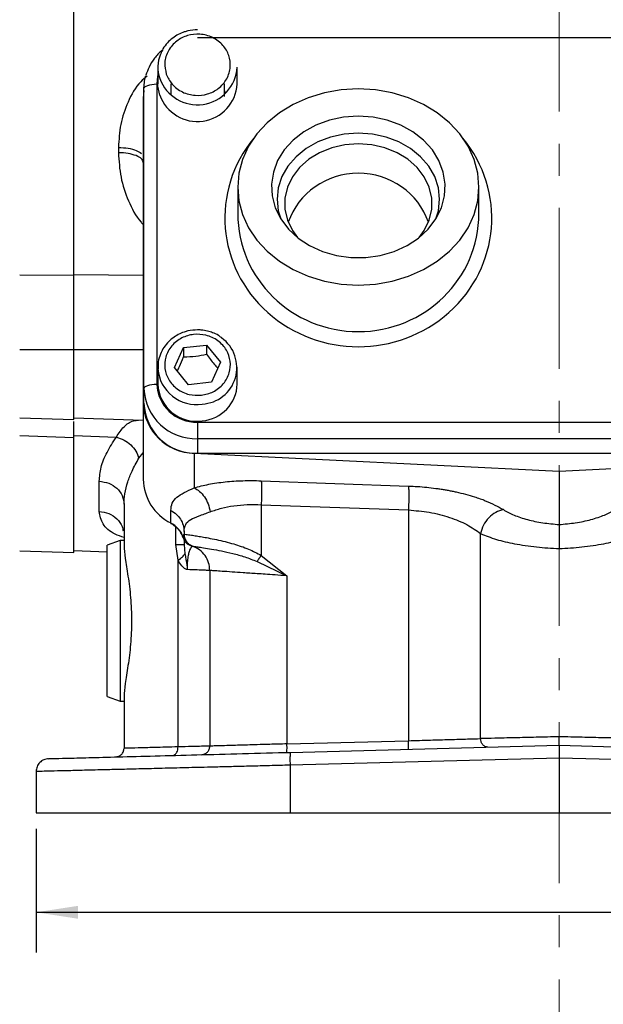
# Model space of a CAD drawing. Header units: inches. Extents: x 0.1 to 16.9, y 0.1 to 10.9.
# Tile 3 of 12: x 2.3 to 4.1, y 3.8 to 6.9. Entities that reach past the tile are written whole.
import ezdxf

# ---------------------------------------------------------------- set-up
doc = ezdxf.new("R2010")
doc.units = ezdxf.units.IN
doc.header["$MEASUREMENT"] = 0
doc.linetypes.add('CENTERX2', pattern=[0.8, 0.5, -0.1, 0.1, -0.1])
doc.layers.add('DIMENSION', color=7, linetype='Continuous')
doc.styles.add('SLDTEXTSTYLE0', font='TXT', dxfattribs={"width": 0.75})
doc.dimstyles.new('SLDDIMSTYLE0', dxfattribs={"dimtxt": 0.125, "dimasz": 0.13, "dimexe": 0, "dimexo": 0.0625, "dimgap": 0.03125, "dimtad": 0, "dimtih": 1, "dimtoh": 1, "dimdec": 1, "dimlfac": 1.5, "dimrnd": 1e-09, "dimzin": 12, "dimdsep": 46, "dimtxsty": 'SLDTEXTSTYLE0', "dimsah": 1, "dimcen": 0.09, "dimadec": 0, "dimazin": 3, "dimtfac": 1, "dimtdec": 1, "dimtofl": 0, "dimtmove": 0, "dimatfit": 3, "dimfxl": 0, "dimfrac": 2, "dimtolj": 1, "dimtzin": 12, "dimarcsym": 0})

# ---------------------------------------------------------------- blocks, each defined once
blk = doc.blocks.new('_D_4')
at = {"layer": 'DIMENSION'}
for p, q in [((2.3442, 4.3329), (2.3442, 3.9481)), ((5.5975, 4.3329), (5.5975, 3.9481)), ((4.6293, 4.2531), (4.5912, 4.2531)), ((4.5912, 4.2531), (4.5912, 4.0547)), ((4.9064, 4.2531), (4.9445, 4.2531)), ((4.9445, 4.2531), (4.9445, 4.0547)), ((2.3442, 4.0731), (4.4816, 4.0731)), ((4.5912, 4.0547), (4.6293, 4.0547)), ((4.9445, 4.0547), (4.9064, 4.0547)), ((5.5975, 4.0731), (5.0541, 4.0731))]:
    blk.add_line(p, q, dxfattribs=at)
for points in [[(2.3442, 4.0731), (2.4742, 4.0531), (2.4742, 4.0931)], [(5.5975, 4.0731), (5.4675, 4.0931), (5.4675, 4.0531)]]:
    blk.add_solid(points, dxfattribs=at)
at = {"layer": 'DIMENSION', "char_height": 0.125, "attachment_point": 1, "style": 'SLDTEXTSTYLE0'}
for s, insert in [('124', (4.6293, 4.2158)), ('4.9', (4.6524, 4.0288))]:
    blk.add_mtext(s, dxfattribs=dict(at, insert=insert))

msp = doc.modelspace()

# ---------------------------------------------------------------- linework, layer by layer
at = {"color": 7, "linetype": 'CENTERX2', "lineweight": 18}
msp.add_line((3.9709, 3.3642), (3.9709, 9.7661), dxfattribs=at)
at = {"color": 7, "linetype": 'Continuous', "lineweight": 25}
for p, q in [((2.4612, 6.0548), (2.4612, 8.3439)), ((4.4269, 6.7939), (2.8462, 6.7939)), ((2.7229, 6.7021), (2.7229, 6.65)), ((2.9695, 6.65), (2.9695, 6.7021)), ((2.7195, 6.65), (2.7195, 5.7164)), ((2.7629, 6.65), (2.7629, 6.6172)), ((2.9295, 6.6172), (2.9295, 6.65)), ((2.6795, 6.6302), (2.6775, 6.6061)), ((2.6795, 5.7021), (2.6795, 6.6356)), ((2.6775, 6.6061), (2.6775, 5.6567)), ((2.6003, 6.4527), (2.6003, 6.4363)), ((2.9712, 6.3295), (2.9712, 6.2472)), ((3.7212, 6.2472), (3.7212, 6.3295)), ((2.2931, 6.0565), (2.4612, 6.0548)), ((2.2931, 5.8237), (2.4612, 5.8237)), ((2.4612, 5.6058), (2.4612, 5.8237)), ((2.7747, 5.7681), (2.803, 5.8299)), ((2.803, 5.8299), (2.8745, 5.8379)), ((2.803, 5.8299), (2.803, 5.8013)), ((2.8745, 5.8379), (2.9177, 5.7841)), ((2.8745, 5.8379), (2.8745, 5.8092)), ((2.7229, 5.7685), (2.7229, 5.7164)), ((2.723, 5.7635), (2.7229, 5.7685)), ((2.8178, 5.7143), (2.7747, 5.7681)), ((2.9177, 5.7841), (2.8893, 5.7223)), ((2.9695, 5.7164), (2.9695, 5.7685)), ((2.6795, 5.6567), (2.6795, 5.7021)), ((2.8893, 5.7223), (2.8178, 5.7143)), ((2.6775, 5.6567), (2.6775, 5.4201)), ((2.2931, 5.6117), (2.4612, 5.6058)), ((2.4612, 5.6115), (2.6775, 5.604)), ((2.8462, 5.5981), (5.0962, 5.5981)), ((2.8462, 5.5981), (2.8462, 5.5465)), ((2.2931, 5.5563), (2.4612, 5.5504)), ((2.4612, 5.5564), (2.5939, 5.5517)), ((2.4612, 5.5504), (2.4612, 5.5564)), ((2.4612, 5.1921), (2.4612, 5.5504)), ((5.0962, 5.5465), (2.8462, 5.5465)), ((2.8462, 5.5465), (2.8462, 5.5011)), ((2.8355, 5.5013), (2.8355, 5.3936)), ((2.8355, 5.5013), (3.9709, 5.4457)), ((2.8462, 5.5011), (5.0962, 5.5011)), ((3.9709, 5.4457), (5.1062, 5.5013)), ((3.9709, 5.4457), (3.9709, 5.2793)), ((2.5403, 5.3199), (2.5403, 5.4139)), ((3.0443, 5.4157), (3.5021, 5.3992)), ((2.6175, 5.3427), (2.6175, 5.2147)), ((3.0443, 5.3411), (3.5021, 5.3247)), ((3.0443, 5.3411), (3.0443, 5.1834)), ((2.7631, 5.2842), (2.7631, 5.3234)), ((3.5021, 5.3247), (3.5021, 4.6069)), ((2.8042, 5.2581), (2.8042, 5.2497)), ((2.8042, 5.2497), (2.8042, 5.2497)), ((3.7265, 4.6134), (3.7265, 5.2511)), ((2.6055, 5.2296), (2.5655, 5.2151)), ((2.5655, 4.7441), (2.5655, 5.2151)), ((2.6175, 5.2296), (2.6055, 5.2296)), ((2.6055, 5.2296), (2.6055, 4.7295)), ((2.7856, 5.1683), (2.7784, 5.2176)), ((2.8042, 5.2315), (2.8042, 5.2176)), ((2.8042, 5.2176), (2.807, 5.1887)), ((2.81, 5.2296), (2.8054, 5.2296)), ((2.8242, 5.2142), (2.8261, 5.2135)), ((2.8261, 5.2135), (2.8269, 5.2132)), ((2.8291, 5.2125), (2.8309, 5.212)), ((2.8309, 5.2119), (2.8309, 5.212)), ((2.2931, 5.198), (2.4612, 5.1921)), ((2.4612, 5.1987), (2.5655, 5.195)), ((3.0443, 5.1834), (3.1243, 5.12)), ((2.7856, 4.5877), (2.7856, 5.1683)), ((3.0311, 5.1644), (3.1243, 5.12)), ((2.8842, 5.1365), (2.8842, 4.5901)), ((3.1243, 5.12), (3.1243, 4.597)), ((2.5655, 4.7441), (2.6055, 4.7295)), ((2.6055, 4.7295), (2.6175, 4.7295)), ((2.6175, 4.7444), (2.6175, 4.5831)), ((3.1243, 4.597), (3.5021, 4.6069)), ((3.135, 4.5707), (3.9709, 4.5926)), ((3.9709, 4.5926), (4.8068, 4.5707)), ((3.9709, 4.5526), (3.1339, 4.5307)), ((4.8078, 4.5307), (3.9709, 4.5526)), ((3.9709, 4.5526), (3.9709, 4.3829)), ((2.3442, 4.511), (2.3442, 4.3829)), ((3.1339, 4.5307), (3.1339, 4.3829)), ((2.3442, 4.3829), (3.1339, 4.3829)), ((3.1339, 4.3829), (3.9709, 4.3829)), ((3.9709, 4.3829), (4.8078, 4.3829))]:
    msp.add_line(p, q, dxfattribs=at)
at = {"color": 8, "linetype": 'Continuous', "lineweight": 25}
for p, q in [((2.4612, 6.0577), (2.6775, 6.0554)), ((2.4612, 5.8242), (2.6775, 5.8241)), ((2.6637, 5.486), (2.6775, 5.5025)), ((2.7784, 5.2176), (2.7784, 5.2719)), ((2.8008, 5.2406), (2.8038, 5.2485))]:
    msp.add_line(p, q, dxfattribs=at)
at = {"color": 7, "linetype": 'Continuous', "lineweight": 25, "flags": 128}
for points in [[(2.6795, 6.6356), (2.6827, 6.666), (2.6852, 6.676)], [(2.6795, 6.6356), (2.6803, 6.6384), (2.6826, 6.6411), (2.6863, 6.6436), (2.6912, 6.6458), (2.6973, 6.6476), (2.7042, 6.6489), (2.7117, 6.6497), (2.7195, 6.65)], [(2.7287, 6.6151), (2.7231, 6.6435), (2.7229, 6.65)], [(2.9338, 6.6211), (2.9314, 6.6266), (2.9295, 6.6302)], [(3.3462, 6.6348), (3.2928, 6.6317), (3.2405, 6.6224), (3.1904, 6.6072), (3.1434, 6.5863), (3.1006, 6.5602), (3.0628, 6.5294), (3.0307, 6.4946), (3.0051, 6.4563), (2.9864, 6.4155), (2.975, 6.373), (2.9712, 6.3295), (2.975, 6.2861), (2.9864, 6.2435), (3.0051, 6.2027), (3.0307, 6.1645), (3.0628, 6.1296), (3.1006, 6.0988), (3.1434, 6.0727), (3.1904, 6.0518), (3.2405, 6.0366), (3.2928, 6.0273), (3.3462, 6.0242), (3.3996, 6.0273), (3.4518, 6.0366), (3.502, 6.0518), (3.5489, 6.0727), (3.5918, 6.0988), (3.6296, 6.1296), (3.6617, 6.1645), (3.6873, 6.2027), (3.706, 6.2435), (3.7174, 6.2861), (3.7212, 6.3295), (3.7174, 6.373), (3.706, 6.4155), (3.6873, 6.4563), (3.6617, 6.4946), (3.6296, 6.5294), (3.5918, 6.5602), (3.5489, 6.5863), (3.502, 6.6072), (3.4518, 6.6224), (3.3996, 6.6317), (3.3462, 6.6348)], [(3.3462, 6.5496), (3.3005, 6.5464), (3.2561, 6.537), (3.2143, 6.5216), (3.1764, 6.5007), (3.1432, 6.4749), (3.116, 6.4449), (3.0953, 6.4116), (3.0819, 6.3759), (3.0761, 6.3388), (3.078, 6.3016), (3.0877, 6.2651), (3.1048, 6.2304), (3.1288, 6.1986), (3.1591, 6.1706), (3.1948, 6.1472), (3.2348, 6.129), (3.2781, 6.1165), (3.3233, 6.1102), (3.3691, 6.1102), (3.4143, 6.1165), (3.4575, 6.129), (3.4976, 6.1472), (3.5332, 6.1706), (3.5635, 6.1986), (3.5876, 6.2304), (3.6047, 6.2651), (3.6143, 6.3016), (3.6163, 6.3388), (3.6105, 6.3759), (3.597, 6.4116), (3.5764, 6.4449), (3.5491, 6.4749), (3.516, 6.5007), (3.478, 6.5216), (3.4362, 6.537), (3.3919, 6.5464), (3.3462, 6.5496)], [(3.3462, 6.4972), (3.3023, 6.4941), (3.2597, 6.4848), (3.2198, 6.4696), (3.1837, 6.449), (3.1526, 6.4237), (3.1273, 6.3943), (3.1087, 6.3618), (3.0973, 6.3271), (3.0934, 6.2914), (3.0973, 6.2557), (3.1048, 6.2305)], [(3.5876, 6.2305), (3.5951, 6.2557), (3.5989, 6.2914), (3.5951, 6.3271), (3.5837, 6.3618), (3.5651, 6.3943), (3.5398, 6.4237), (3.5087, 6.449), (3.4726, 6.4696), (3.4326, 6.4848), (3.3901, 6.4941), (3.3462, 6.4972)], [(3.3462, 6.4643), (3.3041, 6.4611), (3.2634, 6.4517), (3.2255, 6.4363), (3.1918, 6.4156), (3.1633, 6.3901), (3.141, 6.3609), (3.1258, 6.3288), (3.118, 6.2949), (3.118, 6.2605), (3.1258, 6.2266), (3.141, 6.1945), (3.1573, 6.172)], [(3.5351, 6.172), (3.5513, 6.1945), (3.5666, 6.2266), (3.5744, 6.2605), (3.5744, 6.2949), (3.5666, 6.3288), (3.5513, 6.3609), (3.5291, 6.3901), (3.5006, 6.4156), (3.4668, 6.4363), (3.429, 6.4517), (3.3883, 6.4611), (3.3462, 6.4643)], [(2.6795, 5.7021), (2.6803, 5.7049), (2.6826, 5.7076), (2.6863, 5.71), (2.6912, 5.7122), (2.6973, 5.714), (2.7042, 5.7153), (2.7117, 5.7161), (2.7195, 5.7164)], [(2.7636, 5.2828), (2.7633, 5.2831), (2.7631, 5.2842)]]:
    msp.add_lwpolyline(points, dxfattribs=at)
at = {"color": 8, "linetype": 'Continuous', "lineweight": 25, "flags": 128}
msp.add_lwpolyline([(2.7229, 6.6769), (2.722, 6.673), (2.7195, 6.65)], dxfattribs=at)
at = {"color": 7, "linetype": 'Continuous', "lineweight": 25}
for centre, radius, start, end in [((2.8309, 6.7021), 0.108, 157.6675, 198.8465), ((2.8455, 6.7097), 0.1243, 199.9957, 356.488), ((2.8455, 6.6576), 0.1243, 199.9957, 356.488), ((2.8547, 5.7677), 0.1137, 273.1061, 54.2366), ((2.8408, 5.7078), 0.1614, 182.035, 271.8998), ((2.8421, 5.7208), 0.1227, 182.035, 271.8998), ((2.8425, 5.7204), 0.1197, 181.9006, 278.807), ((2.8514, 5.7199), 0.1182, 274.569, 358.3246), ((2.8382, 5.662), 0.1607, 181.9005, 269.0359), ((2.8408, 5.6624), 0.1614, 182.035, 271.8998), ((2.8318, 5.4224), 0.1543, 180.8345, 243.552), ((2.7287, 5.2165), 0.0759, 18.4792, 63.0936)]:
    msp.add_arc(centre, radius, start, end, dxfattribs=at)
at = {"color": 8, "linetype": 'Continuous', "lineweight": 25}
msp.add_arc((2.8426, 5.7728), 0.12, 184.4361, 278.7321, dxfattribs=at)
for centre, major_axis, ratio, start_param, end_param in [((3.3462, 6.2329), (0.415, 0), 0.964296, 2.472296, 6.952482), ((3.3462, 6.2472), (0.375, 0), 0.980315, 3.141593, 6.283185)]:
    msp.add_ellipse(centre, major_axis=major_axis, ratio=ratio, start_param=start_param, end_param=end_param, dxfattribs=at)
at = {"color": 7, "linetype": 'Continuous', "lineweight": 25}
for start_param, end_param in [(1.570796, 2.826059), (0.315533, 1.570796)]:
    msp.add_ellipse((3.3462, 6.1512), major_axis=(0.2292, 0), ratio=0.964296, start_param=start_param, end_param=end_param, dxfattribs=at)
for points, knots in [([(2.8462, 6.8186), (2.8361, 6.818), (2.8219, 6.8171), (2.802, 6.8112), (2.7858, 6.8043), (2.768, 6.793), (2.7518, 6.778), (2.7389, 6.7614), (2.7338, 6.7491), (2.7317, 6.7439)], [0, 0, 0, 0, 0.204697, 0.286772, 0.423147, 0.565437, 0.71904, 0.881152, 1, 1, 1, 1]), ([(2.749, 6.6809), (2.7464, 6.6927), (2.7424, 6.7108), (2.7473, 6.7355), (2.7549, 6.7538), (2.7665, 6.7702), (2.7854, 6.7879), (2.8145, 6.8026), (2.8475, 6.8063), (2.8738, 6.8021), (2.8934, 6.7949), (2.911, 6.7841), (2.9299, 6.7665), (2.9457, 6.7393), (2.9496, 6.7085), (2.9451, 6.6839), (2.9374, 6.6656), (2.9259, 6.6492), (2.907, 6.6315), (2.8778, 6.6168), (2.8449, 6.6131), (2.8185, 6.6174), (2.799, 6.6245), (2.7815, 6.6353), (2.7621, 6.6529), (2.7542, 6.6698), (2.749, 6.6809)], [0, 0, 0, 0, 0.0598642, 0.0920902, 0.125, 0.1579098, 0.1901358, 0.25, 0.3098642, 0.3420902, 0.375, 0.4079098, 0.4401358, 0.5, 0.5598642, 0.5920902, 0.625, 0.6579098, 0.6901358, 0.75, 0.8098642, 0.8420902, 0.875, 0.9079098, 0.9401358, 1, 1, 1, 1]), ([(2.7366, 6.7548), (2.7363, 6.7545), (2.7267, 6.748), (2.7121, 6.7306), (2.6947, 6.7049), (2.6886, 6.6859), (2.6858, 6.6772)], [0, 0, 0, 0, 0.014916, 0.362211, 0.708256, 1, 1, 1, 1]), ([(2.9301, 6.6112), (2.9302, 6.6117), (2.9302, 6.6146), (2.9302, 6.6183), (2.9296, 6.6213), (2.9295, 6.6219)], [0, 0, 0, 0, 0.159416, 0.837377, 1, 1, 1, 1]), ([(2.4612, 5.8237), (2.4612, 5.8453), (2.4612, 5.8854), (2.4612, 5.9439), (2.4612, 6.0008), (2.4612, 6.0359), (2.4612, 6.0548)], [0, 0, 0, 0, 0.266854, 0.494133, 0.728007, 1, 1, 1, 1]), ([(2.8462, 5.885), (2.8361, 5.8844), (2.8219, 5.8835), (2.802, 5.8776), (2.7857, 5.8707), (2.768, 5.8594), (2.7517, 5.8445), (2.7377, 5.8257), (2.7278, 5.8036), (2.7225, 5.7822), (2.7234, 5.7686), (2.7238, 5.7633)], [0, 0, 0, 0, 0.152568, 0.213742, 0.315388, 0.421441, 0.535928, 0.656755, 0.783632, 0.916856, 1, 1, 1, 1]), ([(2.9203, 5.8609), (2.9173, 5.8633), (2.909, 5.8696), (2.8943, 5.8762), (2.8763, 5.882), (2.8604, 5.8847), (2.8499, 5.8849), (2.8462, 5.885)], [0, 0, 0, 0, 0.144649, 0.396685, 0.605721, 0.859013, 1, 1, 1, 1]), ([(2.8583, 5.6816), (2.8454, 5.6814), (2.8255, 5.6812), (2.8004, 5.6903), (2.7827, 5.7007), (2.7676, 5.7144), (2.7525, 5.7351), (2.7425, 5.7646), (2.7448, 5.7954), (2.7542, 5.8188), (2.7654, 5.8354), (2.7801, 5.8495), (2.8022, 5.8636), (2.8338, 5.873), (2.8669, 5.8708), (2.8919, 5.862), (2.9097, 5.8515), (2.9248, 5.8379), (2.9398, 5.8172), (2.9499, 5.7877), (2.9476, 5.7568), (2.9382, 5.7334), (2.9269, 5.7168), (2.9123, 5.7028), (2.8902, 5.6884), (2.8709, 5.6843), (2.8583, 5.6816)], [0, 0, 0, 0, 0.059864, 0.09209, 0.125, 0.15791, 0.190136, 0.25, 0.309864, 0.34209, 0.375, 0.40791, 0.440136, 0.5, 0.559864, 0.59209, 0.625, 0.65791, 0.690136, 0.75, 0.809864, 0.84209, 0.875, 0.90791, 0.940136, 1, 1, 1, 1]), ([(2.7834, 5.7573), (2.7856, 5.7616), (2.7921, 5.7748), (2.7987, 5.7906), (2.803, 5.8013)], [0, 0, 0, 0, 0.3292538, 1, 1, 1, 1]), ([(2.803, 5.8013), (2.8158, 5.8017), (2.8397, 5.8024), (2.8635, 5.8071), (2.8745, 5.8092)], [0, 0, 0, 0, 0.534747, 1, 1, 1, 1]), ([(2.8745, 5.8092), (2.8822, 5.7985), (2.8938, 5.7824), (2.9053, 5.7696), (2.9091, 5.7653)], [0, 0, 0, 0, 0.668443, 1, 1, 1, 1]), ([(2.4612, 5.5504), (2.4612, 5.5615), (2.4612, 5.582), (2.4612, 5.5969), (2.4612, 5.5999), (2.4612, 5.5999)], [0, 0, 0, 0, 0.539598, 0.999172, 1, 1, 1, 1]), ([(2.5403, 5.4139), (2.5416, 5.4283), (2.5441, 5.457), (2.5625, 5.5036), (2.5834, 5.5357), (2.5939, 5.5517)], [0, 0, 0, 0, 0.332315, 0.66578, 1, 1, 1, 1]), ([(2.5939, 5.5517), (2.6019, 5.549), (2.618, 5.5437), (2.6391, 5.5279), (2.6558, 5.5082), (2.6611, 5.4934), (2.6637, 5.486)], [0, 0, 0, 0, 0.25, 0.5, 0.749999, 1, 1, 1, 1]), ([(2.6175, 5.3427), (2.6181, 5.3534), (2.6192, 5.3757), (2.6283, 5.4103), (2.6423, 5.4473), (2.6562, 5.4724), (2.6637, 5.486)], [0, 0, 0, 0, 0.24009, 0.498615, 0.727226, 1, 1, 1, 1]), ([(2.7631, 5.3234), (2.7639, 5.3313), (2.7656, 5.347), (2.7799, 5.3643), (2.8021, 5.3783), (2.8246, 5.3886), (2.8355, 5.3936)], [0, 0, 0, 0, 0.265202, 0.523082, 0.768361, 1, 1, 1, 1]), ([(2.8355, 5.3936), (2.8501, 5.3975), (2.8795, 5.4053), (2.9314, 5.4127), (2.9867, 5.4167), (3.0251, 5.4161), (3.0443, 5.4157)], [0, 0, 0, 0, 0.251288, 0.503113, 0.752364, 1, 1, 1, 1]), ([(2.8355, 5.3936), (2.8413, 5.3904), (2.853, 5.3841), (2.8681, 5.366), (2.88, 5.3438), (2.8837, 5.3273), (2.8856, 5.3191)], [0, 0, 0, 0, 0.249995, 0.500002, 0.749994, 1, 1, 1, 1]), ([(3.5021, 5.3992), (3.5116, 5.3988), (3.5306, 5.398), (3.559, 5.3955), (3.5821, 5.3927), (3.6001, 5.3902), (3.613, 5.3881), (3.6257, 5.3859), (3.6383, 5.3834), (3.6566, 5.3796), (3.68, 5.3739), (3.7045, 5.3667), (3.7248, 5.3599), (3.7581, 5.3475), (3.7799, 5.3354), (3.7973, 5.3257)], [0, 0, 0, 0, 0.080186, 0.160744, 0.241516, 0.279719, 0.317863, 0.356017, 0.394246, 0.432618, 0.525785, 0.61983, 0.682635, 0.745697, 1, 1, 1, 1]), ([(2.8856, 5.3191), (2.8969, 5.323), (2.9192, 5.3308), (2.9586, 5.3381), (3.0004, 5.3421), (3.0297, 5.3415), (3.0443, 5.3411)], [0, 0, 0, 0, 0.257689, 0.505168, 0.753456, 1, 1, 1, 1]), ([(2.8042, 5.2581), (2.8051, 5.2658), (2.807, 5.2812), (2.8234, 5.2955), (2.8491, 5.3059), (2.8734, 5.3147), (2.8856, 5.3191)], [0, 0, 0, 0, 0.254697, 0.50467, 0.752029, 1, 1, 1, 1]), ([(3.5021, 5.3247), (3.5239, 5.3228), (3.5684, 5.319), (3.6311, 5.3026), (3.6867, 5.2799), (3.7131, 5.2608), (3.7265, 5.2511)], [0, 0, 0, 0, 0.237644, 0.48658, 0.739641, 1, 1, 1, 1]), ([(3.7973, 5.3257), (3.7892, 5.3234), (3.773, 5.3188), (3.7512, 5.3011), (3.7341, 5.2778), (3.729, 5.26), (3.7265, 5.2511)], [0, 0, 0, 0, 0.249994, 0.499977, 0.749985, 1, 1, 1, 1]), ([(3.7973, 5.3257), (3.8077, 5.3198), (3.8285, 5.3083), (3.8711, 5.2945), (3.9191, 5.284), (3.9537, 5.2809), (3.9709, 5.2793)], [0, 0, 0, 0, 0.2559, 0.507701, 0.75543, 1, 1, 1, 1]), ([(3.9709, 5.2793), (3.9878, 5.2809), (4.0224, 5.284), (4.0707, 5.2945), (4.1134, 5.3084), (4.1341, 5.3199), (4.1444, 5.3257)], [0, 0, 0, 0, 0.240965, 0.492289, 0.747829, 1, 1, 1, 1]), ([(2.7636, 5.2828), (2.7667, 5.281), (2.7763, 5.2755), (2.7893, 5.2628), (2.7986, 5.2489), (2.8003, 5.2401), (2.8007, 5.2382)], [0, 0, 0, 0, 0.171789, 0.5329, 0.896306, 1, 1, 1, 1]), ([(3.9709, 5.2793), (3.9708, 5.277), (3.9708, 5.2703), (3.9709, 5.2523), (3.9709, 5.2281), (3.9709, 5.212), (3.9709, 5.2045)], [0, 0, 0, 0, 0.172962, 0.499333, 0.767222, 1, 1, 1, 1]), ([(2.8008, 5.2406), (2.8016, 5.2377), (2.8033, 5.2321), (2.8084, 5.2245), (2.8154, 5.2181), (2.8214, 5.2154), (2.8242, 5.2142)], [0, 0, 0, 0, 0.251911, 0.503146, 0.766859, 1, 1, 1, 1]), ([(2.8042, 5.2497), (2.8057, 5.2494), (2.8085, 5.249), (2.824, 5.2469), (2.8418, 5.2442), (2.8594, 5.2413), (2.8803, 5.2376), (2.9044, 5.2328), (2.9312, 5.2266), (2.9645, 5.2174), (3.0032, 5.205), (3.0313, 5.1902), (3.0443, 5.1834)], [0, 0, 0, 0, 0.138461, 0.268457, 0.350538, 0.428934, 0.503687, 0.592667, 0.676306, 0.754763, 0.887067, 1, 1, 1, 1]), ([(2.8042, 5.2497), (2.8047, 5.2451), (2.8056, 5.2359), (2.8123, 5.2246), (2.8209, 5.2164), (2.8276, 5.2134), (2.8309, 5.2119)], [0, 0, 0, 0, 0.27977, 0.559537, 0.779763, 1, 1, 1, 1]), ([(3.7265, 5.2511), (3.742, 5.2449), (3.7714, 5.2331), (3.8321, 5.2191), (3.8988, 5.2089), (3.9472, 5.2059), (3.9709, 5.2045)], [0, 0, 0, 0, 0.26587, 0.504233, 0.757201, 1, 1, 1, 1]), ([(3.9709, 5.2045), (3.9946, 5.2059), (4.0429, 5.2089), (4.1096, 5.2191), (4.1703, 5.2331), (4.1997, 5.2449), (4.2152, 5.2511)], [0, 0, 0, 0, 0.242802, 0.495767, 0.734135, 1, 1, 1, 1]), ([(2.6175, 5.2147), (2.6184, 5.2023), (2.6202, 5.1777), (2.6301, 5.1204), (2.6387, 5.0533), (2.6423, 4.9796), (2.6387, 4.9058), (2.6301, 4.8387), (2.6202, 4.7814), (2.6184, 4.7568), (2.6175, 4.7444)], [0, 0, 0, 0, 0.126038, 0.251235, 0.375843, 0.500004, 0.624154, 0.748766, 0.87396, 1, 1, 1, 1]), ([(2.8309, 5.212), (2.8303, 5.2117), (2.8294, 5.2112), (2.8238, 5.2054), (2.8192, 5.1937), (2.8163, 5.1808), (2.8145, 5.1651), (2.8138, 5.1505), (2.8138, 5.143), (2.8138, 5.1392)], [0, 0, 0, 0, 0.283842, 0.551774, 0.675697, 0.791595, 0.898594, 0.949597, 1, 1, 1, 1]), ([(2.8309, 5.2119), (2.8318, 5.2118), (2.8336, 5.2115), (2.8456, 5.2099), (2.8641, 5.2073), (2.8892, 5.2033), (2.9199, 5.1977), (2.9549, 5.1899), (2.9928, 5.1798), (3.0184, 5.1695), (3.0311, 5.1644)], [0, 0, 0, 0, 0.124695, 0.249365, 0.374684, 0.500334, 0.62631, 0.752423, 0.877585, 1, 1, 1, 1]), ([(2.7856, 5.1683), (2.7907, 5.1719), (2.8011, 5.1792), (2.805, 5.1855), (2.807, 5.1887)], [0, 0, 0, 0, 0.5, 1, 1, 1, 1]), ([(2.807, 5.1887), (2.8079, 5.1835), (2.8094, 5.175), (2.812, 5.1615), (2.8134, 5.1513), (2.8137, 5.1442), (2.8138, 5.142), (2.8138, 5.141), (2.8138, 5.1401), (2.8138, 5.1394), (2.8138, 5.1392), (2.8138, 5.1392), (2.8138, 5.1392), (2.8138, 5.1392), (2.8138, 5.1392), (2.8138, 5.1392), (2.8138, 5.1392), (2.8138, 5.1392), (2.8138, 5.1392), (2.8138, 5.1392), (2.8138, 5.1392)], [0, 0, 0, 0, 0.325372, 0.532599, 0.828012, 0.926973, 0.949637, 0.957926, 0.9862, 0.998287, 0.999166, 0.999355, 0.999377, 0.999384, 0.99939, 0.999396, 0.999402, 0.999422, 0.999613, 1, 1, 1, 1]), ([(3.0443, 5.1834), (3.0418, 5.18), (3.037, 5.1732), (3.0331, 5.1673), (3.0311, 5.1644)], [0, 0, 0, 0, 0.499999, 1, 1, 1, 1]), ([(2.8138, 5.1392), (2.8123, 5.1396), (2.8065, 5.1413), (2.7961, 5.1506), (2.7893, 5.162), (2.7856, 5.1683)], [0, 0, 0, 0, 0.139883, 0.52827, 1, 1, 1, 1]), ([(2.8842, 5.1365), (2.8834, 5.1366), (2.8817, 5.1366), (2.8679, 5.1372), (2.8463, 5.138), (2.8247, 5.1388), (2.8138, 5.1392)], [0, 0, 0, 0, 0.24176, 0.489008, 0.741752, 1, 1, 1, 1]), ([(3.1243, 5.12), (3.1118, 5.1208), (3.0887, 5.1224), (3.0577, 5.1246), (3.024, 5.1269), (2.9885, 5.1293), (2.9518, 5.1319), (2.922, 5.1339), (2.9002, 5.1354), (2.8867, 5.1364), (2.885, 5.1365), (2.8842, 5.1365)], [0, 0, 0, 0, 0.097636, 0.181118, 0.250435, 0.380776, 0.500495, 0.630121, 0.75657, 0.879857, 1, 1, 1, 1]), ([(3.1243, 4.597), (3.1063, 4.5965), (3.0743, 4.5956), (3.0335, 4.5944), (3.0018, 4.5935), (2.9759, 4.5927), (2.9487, 4.592), (2.9227, 4.5912), (2.9008, 4.5906), (2.8868, 4.5902), (2.8851, 4.5901), (2.8842, 4.5901)], [0, 0, 0, 0, 0.14097, 0.249982, 0.338287, 0.42168, 0.500159, 0.627681, 0.750092, 0.875825, 1, 1, 1, 1]), ([(3.5021, 4.6069), (3.525, 4.6076), (3.5692, 4.6089), (3.6322, 4.6107), (3.6869, 4.6123), (3.7136, 4.6131), (3.7265, 4.6134)], [0, 0, 0, 0, 0.260534, 0.502416, 0.760675, 1, 1, 1, 1]), ([(3.9709, 4.6192), (3.9468, 4.6187), (3.8986, 4.6175), (3.8299, 4.6159), (3.7698, 4.6145), (3.7405, 4.6138), (3.7265, 4.6134)], [0, 0, 0, 0, 0.25002, 0.500031, 0.76128, 1, 1, 1, 1]), ([(3.7494, 4.5868), (3.7461, 4.5872), (3.7394, 4.5881), (3.7319, 4.5952), (3.7273, 4.6041), (3.7268, 4.6103), (3.7265, 4.6134)], [0, 0, 0, 0, 0.279615, 0.559209, 0.779619, 1, 1, 1, 1]), ([(3.9709, 4.5926), (3.9709, 4.5928), (3.9709, 4.5933), (3.9709, 4.597), (3.9709, 4.6018), (3.9709, 4.6067), (3.9709, 4.6127), (3.9709, 4.617), (3.9709, 4.6192)], [0, 0, 0, 0, 0.188695, 0.417745, 0.548027, 0.688535, 0.839188, 1, 1, 1, 1]), ([(4.2152, 4.6134), (4.2012, 4.6138), (4.1719, 4.6145), (4.1118, 4.6159), (4.0431, 4.6175), (3.9949, 4.6187), (3.9709, 4.6192)], [0, 0, 0, 0, 0.238722, 0.499969, 0.74998, 1, 1, 1, 1]), ([(2.3831, 4.551), (2.3859, 4.5511), (2.3914, 4.5512), (2.4355, 4.5524), (2.5042, 4.5542), (2.5976, 4.5566), (2.7116, 4.5596), (2.8423, 4.563), (2.985, 4.5668), (3.085, 4.5694), (3.135, 4.5707)], [0, 0, 0, 0, 0.12498, 0.249964, 0.374949, 0.499947, 0.624948, 0.749961, 0.874973, 1, 1, 1, 1]), ([(2.7856, 4.5877), (2.7601, 4.587), (2.7103, 4.5857), (2.6581, 4.5842), (2.6239, 4.5833), (2.6196, 4.5832), (2.6175, 4.5831)], [0, 0, 0, 0, 0.256485, 0.500028, 0.751903, 1, 1, 1, 1]), ([(2.7686, 4.5611), (2.7711, 4.5616), (2.7762, 4.5628), (2.7818, 4.5699), (2.7851, 4.5786), (2.7854, 4.5847), (2.7856, 4.5877)], [0, 0, 0, 0, 0.27962, 0.559248, 0.779602, 1, 1, 1, 1]), ([(2.8842, 4.5901), (2.8829, 4.5901), (2.8805, 4.59), (2.8604, 4.5895), (2.8298, 4.5888), (2.8006, 4.5881), (2.7856, 4.5877)], [0, 0, 0, 0, 0.24812, 0.49998, 0.743524, 1, 1, 1, 1]), ([(3.9709, 4.5926), (3.9709, 4.5924), (3.9709, 4.5921), (3.9709, 4.5887), (3.9708, 4.5814), (3.9709, 4.5683), (3.9709, 4.5579), (3.9709, 4.5526)], [0, 0, 0, 0, 0.136276, 0.265344, 0.500864, 0.749267, 1, 1, 1, 1]), ([(3.1339, 4.5307), (3.1126, 4.5302), (3.0715, 4.5291), (3.0128, 4.5277), (2.9593, 4.5263), (2.911, 4.5251), (2.8679, 4.5241), (2.8153, 4.5228), (2.7542, 4.5212), (2.6866, 4.5195), (2.6263, 4.518), (2.5636, 4.5165), (2.5013, 4.5149), (2.4435, 4.5135), (2.3986, 4.5124), (2.3672, 4.5116), (2.3477, 4.5111), (2.3454, 4.511), (2.3442, 4.511)], [0, 0, 0, 0, 0.050636, 0.097693, 0.141168, 0.181064, 0.217378, 0.250111, 0.316816, 0.380724, 0.441835, 0.500147, 0.587007, 0.672446, 0.756464, 0.839062, 0.92024, 1, 1, 1, 1])]:
    msp.add_open_spline(points, degree=3, knots=knots, dxfattribs=at)
at = {"color": 8, "linetype": 'Continuous', "lineweight": 25}
for points, knots in [([(2.6892, 6.6744), (2.6825, 6.6688), (2.6563, 6.6468), (2.6283, 6.5941), (2.6042, 6.5246), (2.6016, 6.4766), (2.6003, 6.4527)], [0, 0, 0, 0, 0.103216, 0.403677, 0.702119, 1, 1, 1, 1]), ([(2.6003, 6.4363), (2.6018, 6.4105), (2.6049, 6.3588), (2.6297, 6.2858), (2.6554, 6.2365), (2.6751, 6.2142), (2.6775, 6.2115)], [0, 0, 0, 0, 0.317172, 0.635926, 0.955894, 1, 1, 1, 1]), ([(2.5939, 5.5517), (2.6014, 5.5632), (2.6161, 5.5859), (2.64, 5.6016), (2.6575, 5.6038), (2.6629, 5.6045)], [0, 0, 0, 0, 0.415857, 0.821004, 1, 1, 1, 1]), ([(2.6175, 5.2389), (2.6079, 5.2423), (2.5768, 5.2533), (2.5481, 5.2798), (2.5429, 5.3066), (2.5403, 5.3199)], [0, 0, 0, 0, 0.182843, 0.591648, 1, 1, 1, 1]), ([(2.5403, 5.3199), (2.5505, 5.3185), (2.571, 5.3157), (2.5961, 5.2981), (2.6117, 5.2783), (2.6138, 5.2643), (2.6144, 5.2598)], [0, 0, 0, 0, 0.288157, 0.576314, 0.864471, 1, 1, 1, 1])]:
    msp.add_open_spline(points, degree=3, knots=knots, dxfattribs=at)
msp.add_open_spline([(2.6003, 6.4527), (2.6105, 6.4521), (2.6308, 6.451), (2.657, 6.4441), (2.6668, 6.4374), (2.6717, 6.4341)], degree=3, dxfattribs=at)
at = {"color": 7, "linetype": 'Continuous', "lineweight": 25}
for points in [[(2.6775, 6.4059), (2.6764, 6.4098), (2.6741, 6.4176), (2.6564, 6.4275), (2.6309, 6.4346), (2.6105, 6.4358), (2.6003, 6.4363)], [(2.5403, 5.4139), (2.5505, 5.4126), (2.5709, 5.4099), (2.5964, 5.3933), (2.6141, 5.3701), (2.6164, 5.3518), (2.6175, 5.3427)], [(3.0443, 5.4157), (3.0445, 5.4122), (3.045, 5.4051), (3.0452, 5.387), (3.045, 5.3652), (3.0445, 5.3492), (3.0443, 5.3411)], [(3.5021, 5.3992), (3.5024, 5.3957), (3.5029, 5.3886), (3.5031, 5.3705), (3.5029, 5.3487), (3.5024, 5.3327), (3.5021, 5.3247)], [(2.7631, 5.3234), (2.769, 5.3197), (2.7809, 5.3124), (2.7939, 5.2963), (2.8026, 5.278), (2.8036, 5.2647), (2.8042, 5.2581)], [(2.8309, 5.212), (2.8271, 5.2137), (2.8196, 5.2171), (2.8111, 5.2262), (2.8053, 5.2373), (2.8046, 5.2456), (2.8042, 5.2497)], [(2.7784, 5.2176), (2.7823, 5.2176), (2.7899, 5.2176), (2.7979, 5.2176), (2.8032, 5.2176), (2.8039, 5.2176), (2.8042, 5.2176)], [(2.8842, 5.1365), (2.8835, 5.1447), (2.882, 5.1612), (2.8704, 5.1834), (2.8534, 5.2017), (2.8384, 5.2085), (2.8309, 5.2119)], [(3.1236, 4.5704), (3.1237, 4.5708), (3.1241, 4.5716), (3.1244, 4.5778), (3.1245, 4.5866), (3.1243, 4.5935), (3.1243, 4.597)], [(3.5014, 4.5803), (3.5016, 4.5807), (3.502, 4.5815), (3.5023, 4.5877), (3.5023, 4.5965), (3.5022, 4.6034), (3.5021, 4.6069)], [(2.5916, 4.5565), (2.595, 4.5569), (2.6018, 4.5579), (2.6104, 4.5641), (2.6164, 4.5728), (2.6171, 4.5797), (2.6175, 4.5831)], [(2.8582, 4.5634), (2.8616, 4.5639), (2.8685, 4.5649), (2.8771, 4.5711), (2.883, 4.5798), (2.8838, 4.5867), (2.8842, 4.5901)], [(3.135, 4.5707), (3.1347, 4.5701), (3.1342, 4.5689), (3.1337, 4.5596), (3.1336, 4.5464), (3.1338, 4.5359), (3.1339, 4.5307)], [(2.3831, 4.551), (2.378, 4.5503), (2.3677, 4.5488), (2.3549, 4.5395), (2.3459, 4.5265), (2.3448, 4.5162), (2.3442, 4.511)]]:
    msp.add_open_spline(points, degree=3, dxfattribs=at)

# ---------------------------------------------------------------- dimensions: what is measured, and where the dimension line sits
at = {"layer": 'DIMENSION'}
dim = msp.add_linear_dim(base=(5.5975, 4.0731), p1=(2.3442, 4.3829), p2=(5.5975, 4.3829), dimstyle='SLDDIMSTYLE0', dxfattribs=at)
dim.commit()
dim.dimension.update_dxf_attribs({"geometry": '_D_4', "text_midpoint": (4.7679, 4.0731), "dimtype": 160})

doc.saveas('drawing.dxf')
